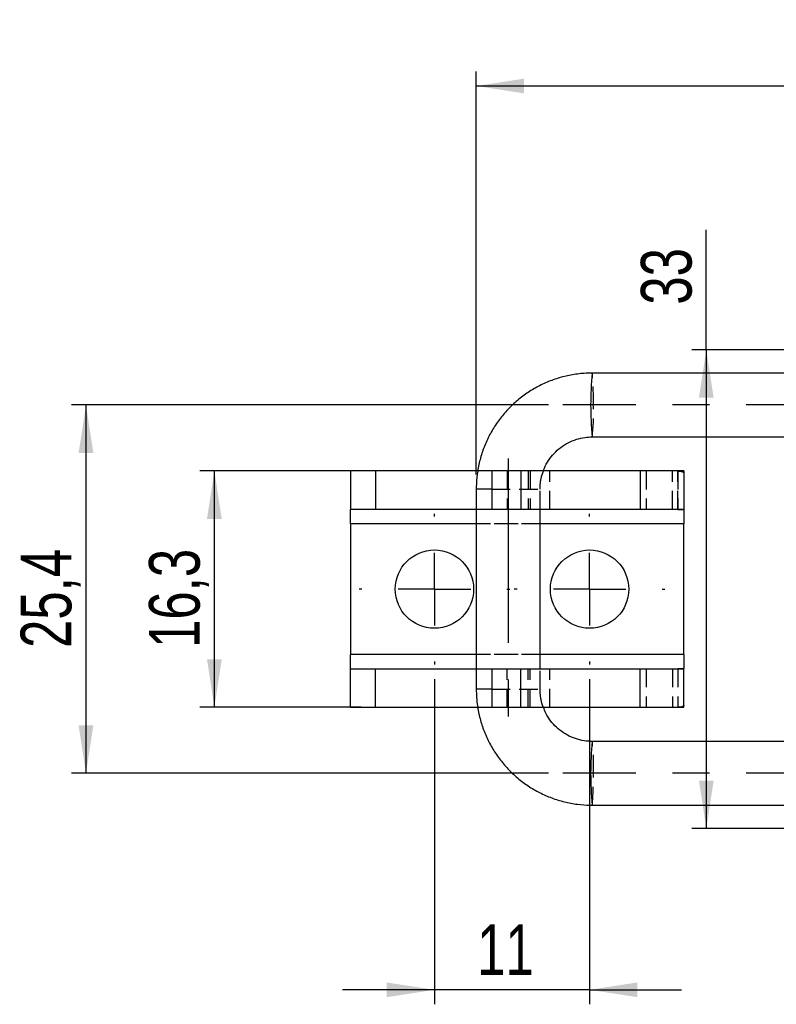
# Model space of a CAD drawing. Extents: x 33 to 403, y 68 to 261.
# Tile 1 of 21: x 33 to 85, y 100 to 167. Entities that reach past the tile are written whole.
import ezdxf

# ---------------------------------------------------------------- set-up
doc = ezdxf.new("R2010")
doc.units = 0
doc.linetypes.add('CENTERX2', pattern=[20.32, 12.7, -2.54, 2.54, -2.54])
doc.linetypes.add('HIDDEN', pattern=[1.905, 1.27, -0.635])
doc.layers.get('0').update_dxf_attribs({"linetype": 'CONTINUOUS'})
doc.layers.add('FORMATO', color=179, linetype='CONTINUOUS')
doc.styles.add('SLDTEXTSTYLE0', font='TXT', dxfattribs={"width": 0.75})
doc.dimstyles.new('SLDDIMSTYLE2', dxfattribs={"dimtxt": 3.5, "dimasz": 3.302, "dimexe": 0, "dimexo": 0.0625, "dimgap": 0.875, "dimtad": 1, "dimdec": 3, "dimrnd": 1e-09, "dimzin": 12, "dimtxsty": 'SLDTEXTSTYLE0', "dimsah": 1, "dimcen": 0.09, "dimazin": 3, "dimtfac": 1, "dimtdec": 3, "dimtofl": 0, "dimtmove": 0, "dimatfit": 3, "dimtolj": 1, "dimtzin": 12})
doc.dimstyles.new('SLDDIMSTYLE4', dxfattribs={"dimtxt": 3.5, "dimasz": 3.302, "dimexe": 0, "dimexo": 0.0625, "dimgap": 0.875, "dimtad": 1, "dimdec": 0, "dimrnd": 1e-09, "dimzin": 12, "dimtxsty": 'SLDTEXTSTYLE0', "dimsah": 1, "dimcen": 0.09, "dimazin": 3, "dimtfac": 1, "dimtdec": 0, "dimtofl": 0, "dimtmove": 0, "dimatfit": 3, "dimtolj": 1, "dimtzin": 12})
doc.dimstyles.new('SLDDIMSTYLE6', dxfattribs={"dimtxt": 3.5, "dimasz": 3.302, "dimexe": 0, "dimexo": 0.0625, "dimgap": 0.875, "dimtad": 1, "dimdec": 0, "dimrnd": 1e-09, "dimzin": 12, "dimtxsty": 'SLDTEXTSTYLE0', "dimsah": 1, "dimcen": 0.09, "dimazin": 3, "dimtfac": 1, "dimtmove": 0, "dimatfit": 3, "dimtolj": 1, "dimtzin": 12})

# ---------------------------------------------------------------- blocks, each defined once
blk = doc.blocks.new('_D_11')
at = {"layer": 'FORMATO'}
for p, q in [((80.423, 144.7), (80.423, 152.988)), ((96.259, 144.7), (79.423, 144.7)), ((80.423, 144.7), (80.423, 111.7)), ((96.259, 111.7), (79.423, 111.7))]:
    blk.add_line(p, q, dxfattribs=at)
for points in [[(80.423, 144.7), (79.915, 141.398), (80.931, 141.398)], [(80.423, 111.7), (80.931, 115.002), (79.915, 115.002)]]:
    blk.add_solid(points, dxfattribs=at)
at = {"layer": 'FORMATO', "insert": (75.911, 147.816), "char_height": 3.5, "attachment_point": 1, "rotation": 90, "style": 'SLDTEXTSTYLE0'}
blk.add_mtext('33', dxfattribs=at)
blk = doc.blocks.new('_D_13')
at = {"layer": 'FORMATO'}
for p, q in [((56.609, 136.35), (45.492, 136.35)), ((46.492, 120.05), (46.492, 136.35)), ((56.609, 120.05), (45.492, 120.05))]:
    blk.add_line(p, q, dxfattribs=at)
for points in [[(46.492, 136.35), (45.984, 133.048), (47, 133.048)], [(46.492, 120.05), (47, 123.352), (45.984, 123.352)]]:
    blk.add_solid(points, dxfattribs=at)
at = {"layer": 'FORMATO', "insert": (41.98, 124.146), "char_height": 3.5, "attachment_point": 1, "rotation": 90, "style": 'SLDTEXTSTYLE0'}
blk.add_mtext('16,3', dxfattribs=at)
blk = doc.blocks.new('_D_14')
at = {"layer": 'FORMATO'}
for p, q in [((69.538, 140.9), (36.637, 140.9)), ((37.637, 140.9), (37.637, 115.5)), ((69.538, 115.5), (36.637, 115.5))]:
    blk.add_line(p, q, dxfattribs=at)
for points in [[(37.637, 140.9), (37.129, 137.598), (38.145, 137.598)], [(37.637, 115.5), (38.145, 118.802), (37.129, 118.802)]]:
    blk.add_solid(points, dxfattribs=at)
at = {"layer": 'FORMATO', "insert": (33.126, 124.144), "char_height": 3.5, "attachment_point": 1, "rotation": 90, "style": 'SLDTEXTSTYLE0'}
blk.add_mtext('25,4', dxfattribs=at)
blk = doc.blocks.new('_D_15')
at = {"layer": 'FORMATO'}
for p, q in [((61.673, 122), (61.673, 99.568)), ((72.373, 122), (72.373, 99.568)), ((61.673, 100.568), (55.323, 100.568)), ((72.373, 100.568), (61.673, 100.568)), ((72.373, 100.568), (78.723, 100.568))]:
    blk.add_line(p, q, dxfattribs=at)
for points in [[(61.673, 100.568), (58.371, 101.076), (58.371, 100.06)], [(72.373, 100.568), (75.675, 100.06), (75.675, 101.076)]]:
    blk.add_solid(points, dxfattribs=at)
at = {"layer": 'FORMATO', "insert": (64.622, 105.08), "char_height": 3.5, "attachment_point": 1, "style": 'SLDTEXTSTYLE0'}
blk.add_mtext('11', dxfattribs=at)
blk = doc.blocks.new('_D_16')
at = {"layer": 'FORMATO'}
for p, q in [((64.557, 136.1), (64.557, 163.898)), ((134.52, 144.164), (134.52, 163.898)), ((134.52, 162.898), (64.557, 162.898))]:
    blk.add_line(p, q, dxfattribs=at)
for points in [[(64.557, 162.898), (67.859, 162.39), (67.859, 163.406)], [(134.52, 162.898), (131.218, 163.406), (131.218, 162.39)]]:
    blk.add_solid(points, dxfattribs=at)
at = {"layer": 'FORMATO', "insert": (93.692, 167.41), "char_height": 3.5, "attachment_point": 1, "style": 'SLDTEXTSTYLE0'}
blk.add_mtext('70', dxfattribs=at)
blk = doc.blocks.new('SW_CENTERMARKSYMBOL_3')
at = {"layer": 'FORMATO', "color": 0}
for p, q in [((0, 5), (0, 5.2)), ((0, 0), (0, 2.5)), ((-5, 0), (-5.2, 0)), ((0, 0), (-2.5, 0)), ((0, 0), (0, -2.5)), ((0, 0), (2.5, 0)), ((5, 0), (5.2, 0)), ((0, -5), (0, -5.2))]:
    blk.add_line(p, q, dxfattribs=at)
blk = doc.blocks.new('SW_CENTERMARKSYMBOL_8')
at = {"layer": 'FORMATO', "color": 0}
for p, q in [((0, 5), (0, 5.2)), ((0, 0), (0, 2.5)), ((-5, 0), (-5.2, 0)), ((0, 0), (-2.5, 0)), ((0, 0), (0, -2.5)), ((0, 0), (2.5, 0)), ((5, 0), (5.2, 0)), ((0, -5), (0, -5.2))]:
    blk.add_line(p, q, dxfattribs=at)

msp = doc.modelspace()

# ---------------------------------------------------------------- linework, layer by layer
at = {"color": 7, "linetype": 'CONTINUOUS'}
for p, q in [((115.885, 143.0999), (72.5531, 143.0999)), ((72.5531, 138.6999), (115.885, 138.6999)), ((55.8729, 136.3499), (55.8729, 133.6999)), ((57.6092, 136.3499), (55.8729, 136.3499)), ((57.6092, 136.3499), (57.6092, 133.6999)), ((64.6649, 136.3499), (57.6092, 136.3499)), ((65.6196, 136.3499), (65.6196, 133.6999)), ((67.6406, 136.3499), (65.6196, 136.3499)), ((67.6406, 136.3499), (67.6406, 133.6999)), ((75.8729, 136.3499), (67.6406, 136.3499)), ((75.8729, 136.3499), (75.8729, 133.6999)), ((78.8729, 136.3499), (75.8729, 136.3499)), ((78.8729, 136.3499), (78.8729, 133.6999)), ((64.5566, 135.0999), (64.5566, 121.2999)), ((57.6092, 133.6999), (55.8729, 133.6999)), ((55.8729, 132.6999), (55.8729, 133.6999)), ((64.5566, 133.6999), (57.6092, 133.6999)), ((67.6406, 133.6999), (65.6196, 133.6999)), ((75.8729, 133.6999), (67.6406, 133.6999)), ((68.9566, 122.6999), (68.9566, 133.6999)), ((78.8729, 133.6999), (75.8729, 133.6999)), ((78.8729, 133.661), (78.8729, 132.6999)), ((55.8729, 132.6999), (55.8729, 123.6999)), ((78.8729, 123.6999), (78.8729, 132.6999)), ((55.8729, 122.6999), (55.8729, 123.6999)), ((78.8729, 123.6999), (78.8729, 122.7388)), ((55.8729, 120.0499), (55.8729, 122.6999)), ((55.8729, 122.6999), (57.6092, 122.6999)), ((57.6092, 120.0499), (57.6092, 122.6999)), ((57.6092, 122.6999), (64.5566, 122.6999)), ((65.6196, 122.6999), (65.6196, 120.0499)), ((65.6196, 122.6999), (67.6406, 122.6999)), ((67.6406, 120.0499), (67.6406, 122.6999)), ((67.6406, 122.6999), (75.8729, 122.6999)), ((75.8729, 120.0499), (75.8729, 122.6999)), ((75.8729, 122.6999), (78.8729, 122.6999)), ((78.8729, 120.0499), (78.8729, 122.6999)), ((55.8729, 120.0499), (57.6092, 120.0499)), ((57.6092, 120.0499), (64.6646, 120.0499)), ((65.6196, 120.0499), (67.6406, 120.0499)), ((67.6406, 120.0499), (75.8729, 120.0499)), ((75.8729, 120.0499), (78.8729, 120.0499)), ((115.885, 117.6999), (72.5531, 117.6999)), ((72.5531, 113.2999), (115.885, 113.2999))]:
    msp.add_line(p, q, dxfattribs=at)
at = {"color": 7, "linetype": 'HIDDEN'}
for p, q in [((65.6196, 136.3499), (64.6649, 136.3499)), ((66.6771, 136.3499), (66.6771, 133.6999)), ((68.1355, 136.3499), (68.1355, 133.6999)), ((68.2799, 136.3499), (68.2799, 133.6999)), ((69.6403, 133.6999), (69.6403, 136.3499)), ((76.2729, 136.3499), (76.2729, 133.6999)), ((78.1025, 133.6999), (78.1025, 136.3499)), ((78.4535, 136.3499), (78.4535, 133.6999)), ((78.4535, 133.6991), (78.4535, 136.347)), ((65.6196, 135.0999), (68.9471, 135.0999)), ((68.9566, 133.6999), (68.9566, 135.0999)), ((65.6196, 133.6999), (64.5566, 133.6999)), ((78.8729, 132.6999), (55.8729, 132.6999)), ((68.9566, 132.6999), (64.5566, 132.6999)), ((78.8729, 123.6999), (55.8729, 123.6999)), ((68.9566, 123.6999), (64.5566, 123.6999)), ((64.5566, 122.6999), (65.6196, 122.6999)), ((66.6771, 120.0499), (66.6771, 122.6999)), ((68.1355, 120.0499), (68.1355, 122.6999)), ((68.2799, 120.0499), (68.2799, 122.6999)), ((68.9566, 121.2999), (68.9566, 122.6999)), ((69.6403, 120.0499), (69.6403, 122.6999)), ((76.2729, 122.6999), (76.2729, 120.0499)), ((78.1025, 122.6999), (78.1025, 120.0499)), ((78.4535, 122.7007), (78.4535, 120.0528)), ((78.4535, 122.6999), (78.4535, 120.0499)), ((65.6196, 121.2999), (68.9471, 121.2999)), ((64.6646, 120.0499), (65.6196, 120.0499))]:
    msp.add_line(p, q, dxfattribs=at)
at = {"color": 8, "linetype": 'CONTINUOUS'}
for p, q in [((65.6196, 135.0999), (64.5566, 135.0999)), ((64.5566, 132.6999), (55.8729, 132.6999)), ((78.8729, 132.6999), (68.9566, 132.6999)), ((64.5566, 123.6999), (55.8729, 123.6999)), ((78.8729, 123.6999), (68.9566, 123.6999)), ((65.6196, 121.2999), (64.5566, 121.2999))]:
    msp.add_line(p, q, dxfattribs=at)
at = {"color": 7, "linetype": 'CONTINUOUS'}
for centre in [(61.6729, 128.1999), (72.3729, 128.1999)]:
    msp.add_circle(centre, 2.7, dxfattribs=at)
at = {"color": 8, "linetype": 'CONTINUOUS'}
for centre in [(95.4238, 140.8999), (95.4238, 115.4999)]:
    msp.add_arc(centre, 22.9763, 174.505468, 185.494532, dxfattribs=at)
at = {"color": 7, "linetype": 'HIDDEN'}
for centre, radius, start, end in [((55.011, 141.3864), 17.6255, 358.418457, 5.579074), ((59.8106, 140.2459), 12.8359, 353.082122, 2.920347), ((59.8106, 116.1539), 12.8359, 357.079653, 6.917878), ((55.011, 115.0134), 17.6255, 354.420926, 1.581543)]:
    msp.add_arc(centre, radius, start, end, dxfattribs=at)
at = {"color": 7, "linetype": 'CONTINUOUS'}
for points, knots in [([(72.5531, 143.0999), (72.3652, 143.0959), (71.8726, 143.0856), (71.08, 142.9798), (70.1907, 142.7613), (69.3321, 142.4412), (68.5156, 142.0255), (67.7519, 141.5192), (67.0509, 140.929), (66.4218, 140.2627), (65.8729, 139.5288), (65.4113, 138.7371), (65.043, 137.8978), (64.7727, 137.0219), (64.6077, 136.1367), (64.559, 135.4918), (64.5569, 135.1514), (64.5566, 135.0999)], [0, 0, 0, 0, 0.0448944, 0.117684, 0.1904981, 0.2633123, 0.3361268, 0.4089424, 0.4817592, 0.5545771, 0.6273968, 0.7002179, 0.7730407, 0.8458651, 0.9186907, 0.9876985, 1, 1, 1, 1]), ([(69.1926, 136.3499), (69.2129, 136.4137), (69.2951, 136.6725), (69.5386, 137.0871), (69.9141, 137.5731), (70.3732, 137.9848), (70.8938, 138.3139), (71.463, 138.5478), (72.0231, 138.6787), (72.3903, 138.6934), (72.5531, 138.6999)], [0, 0, 0, 0, 0.0458739, 0.1862101, 0.3265604, 0.4669296, 0.6073206, 0.7477319, 0.888163, 1, 1, 1, 1]), ([(78.4535, 133.6991), (78.5589, 133.6979), (78.6974, 133.6963), (78.8274, 133.6812), (78.8638, 133.6705), (78.87, 133.6641), (78.8729, 133.661)], [0, 0, 0, 0, 0.6476322, 0.8510183, 0.9299579, 1, 1, 1, 1]), ([(78.8729, 122.7388), (78.8681, 122.735), (78.8583, 122.7274), (78.8189, 122.716), (78.6925, 122.702), (78.5553, 122.7012), (78.4535, 122.7007)], [0, 0, 0, 0, 0.0881451, 0.1802619, 0.3926549, 1, 1, 1, 1]), ([(64.5566, 121.2999), (64.5606, 121.112), (64.5709, 120.6192), (64.6766, 119.8263), (64.895, 118.9365), (65.215, 118.0774), (65.6306, 117.2605), (66.1367, 116.4964), (66.7267, 115.7951), (67.3929, 115.1657), (68.1265, 114.6165), (68.9179, 114.1547), (69.7569, 113.7863), (70.6324, 113.516), (71.5172, 113.351), (72.1617, 113.3023), (72.5018, 113.3002), (72.5531, 113.2999)], [0, 0, 0, 0, 0.0448848, 0.1176881, 0.1905163, 0.2633442, 0.3361716, 0.4089979, 0.4818231, 0.5546471, 0.6274694, 0.7002901, 0.7731093, 0.8459269, 0.9187434, 0.9877385, 1, 1, 1, 1]), ([(72.5531, 117.6999), (72.4686, 117.7017), (72.18, 117.7079), (71.6905, 117.7877), (71.1073, 117.9842), (70.5661, 118.2785), (70.0816, 118.6597), (69.6724, 119.1192), (69.3667, 119.5865), (69.2431, 119.9141), (69.1919, 120.0499)], [0, 0, 0, 0, 0.0580627, 0.1983823, 0.3388386, 0.4792854, 0.6197164, 0.7601277, 0.9005177, 1, 1, 1, 1])]:
    msp.add_open_spline(points, degree=3, knots=knots, dxfattribs=at)
at = {"color": 7, "linetype": 'HIDDEN'}
for points, knots in [([(68.9566, 135.0999), (68.9586, 135.1844), (68.9655, 135.4731), (69.0259, 135.8997), (69.1448, 136.2207), (69.1926, 136.3499)], [0, 0, 0, 0, 0.1983833, 0.6773107, 1, 1, 1, 1]), ([(78.4535, 136.347), (78.5678, 136.3385), (78.7359, 136.3261), (78.8495, 136.2701), (78.8651, 136.2288), (78.8729, 136.2081)], [0, 0, 0, 0, 0.513506, 0.7553947, 1, 1, 1, 1]), ([(69.1919, 120.0499), (69.1683, 120.1046), (69.0636, 120.3472), (68.9808, 120.7714), (68.964, 121.1377), (68.9566, 121.2999)], [0, 0, 0, 0, 0.1396579, 0.61906073, 1, 1, 1, 1]), ([(78.8729, 120.1917), (78.8624, 120.167), (78.8426, 120.1206), (78.7575, 120.081), (78.6323, 120.0596), (78.5123, 120.0551), (78.4535, 120.0528)], [0, 0, 0, 0, 0.2923152, 0.5480137, 0.7787128, 1, 1, 1, 1])]:
    msp.add_open_spline(points, degree=3, knots=knots, dxfattribs=at)
at = {"layer": 'FORMATO', "linetype": 'CENTERX2'}
for p, q in [((136.518, 140.8999), (70.5385, 140.8999)), ((66.7566, 137.1999), (66.7566, 119.1999)), ((136.518, 115.4999), (70.5385, 115.4999))]:
    msp.add_line(p, q, dxfattribs=at)

# ---------------------------------------------------------------- block references
at = {"layer": 'FORMATO'}
for name, p in [('SW_CENTERMARKSYMBOL_3', (61.6729, 128.1999)), ('SW_CENTERMARKSYMBOL_8', (72.3729, 128.1999))]:
    msp.add_blockref(name, p, dxfattribs=at)

# ---------------------------------------------------------------- dimensions: what is measured, and where the dimension line sits
for base, p1, p2, dimstyle, picture, middle in [((64.5566, 162.898), (134.5201, 143.1637), (64.5566, 135.0999), 'SLDDIMSTYLE4', '_D_16', (96.2779, 162.898)), ((61.6729, 100.5684), (72.3729, 122.9999), (61.6729, 122.9999), 'SLDDIMSTYLE6', '_D_15', (67.2079, 100.5684))]:
    dim = msp.add_linear_dim(base=base, p1=p1, p2=p2, dimstyle=dimstyle, dxfattribs=at)
    dim.commit()
    dim.dimension.update_dxf_attribs({"geometry": picture, "text_midpoint": middle, "dimtype": 160})
for base, p1, p2, picture, middle in [((80.4228, 111.6998), (97.2588, 144.7), (97.2588, 111.6998), '_D_11', (80.4228, 150.4019)), ((37.6375, 115.4999), (70.5385, 140.8999), (70.5385, 115.4999), '_D_14', (37.6375, 128.67)), ((46.4921, 136.3499), (57.6092, 120.0499), (57.6092, 136.3499), '_D_13', (46.4921, 128.6712))]:
    dim = msp.add_linear_dim(base=base, p1=p1, p2=p2, angle=90, dimstyle='SLDDIMSTYLE2', dxfattribs=at)
    dim.commit()
    dim.dimension.update_dxf_attribs({"geometry": picture, "text_midpoint": middle, "dimtype": 160})

doc.saveas('drawing.dxf')
